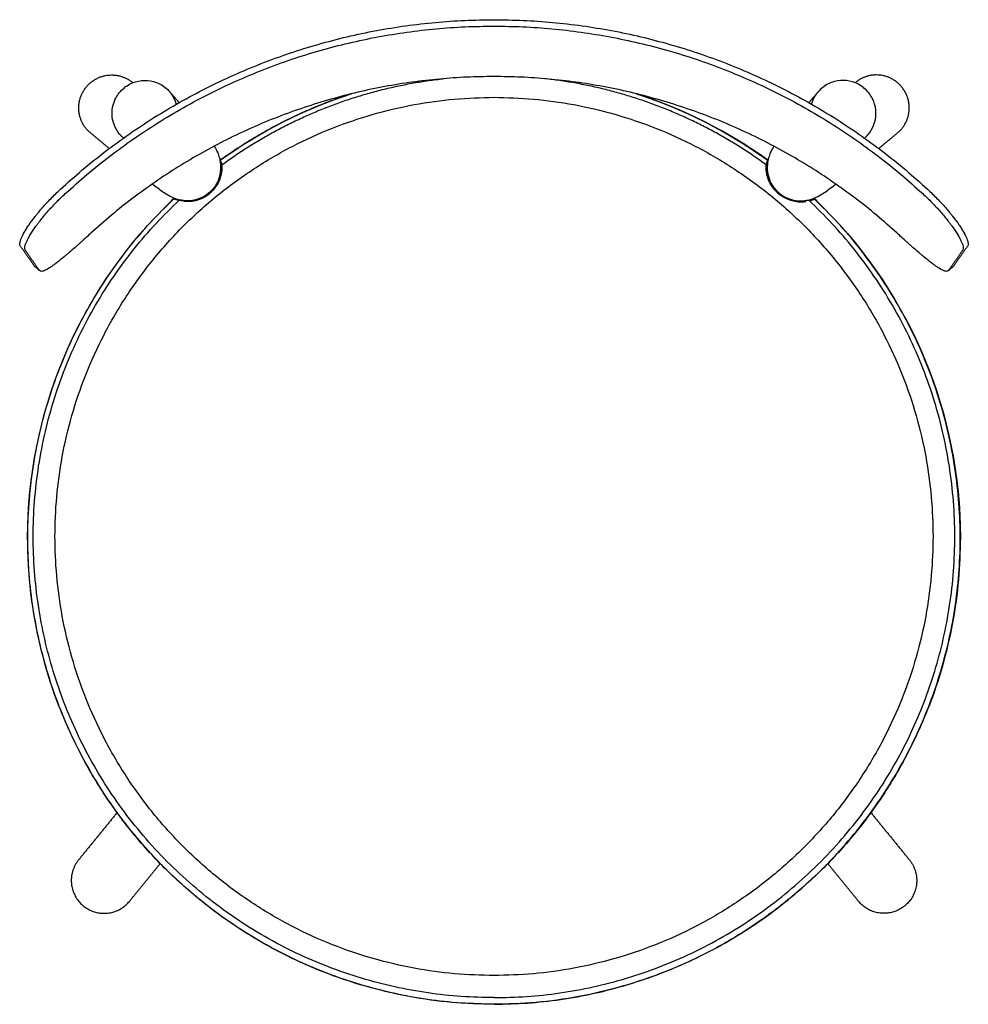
# Model space of a CAD drawing. Header units: millimetres. Extents: x -1628 to 1628, y -468 to 468.
# Tile 3 of 3: x 1194 to 1628, y -467 to -17. Entities that reach past the tile are written whole.
import ezdxf

# ---------------------------------------------------------------- set-up
doc = ezdxf.new("R2010")
doc.units = ezdxf.units.MM
for name, color, linetype, true_color in [('Défaut', 7, 'Continuous', 0x000000), ('Make2D$Visible$Courbes', 7, 'Continuous', 0x000000), ('Make2D$Visible$Tangentes', 7, 'Continuous', 0x000000)]:
    doc.layers.add(name, color=color, linetype=linetype, true_color=true_color)

msp = doc.modelspace()

# ---------------------------------------------------------------- linework, layer by layer
at = {"layer": 'Défaut', "color": 18, "lineweight": -3, "true_color": 0x000000}
for points, weights in [([(1212.53, -94.27), (1296.51, -16.71), (1410.89, -16.71)], [1, 0.931166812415, 1]), ([(1410.89, -16.71), (1525.27, -16.71), (1609.25, -94.27)], [1, 0.931166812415, 1]), ([(1214.78, -96.22), (1297.85, -19.66), (1410.89, -19.66)], [1, 0.931365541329, 1]), ([(1410.89, -19.66), (1523.93, -19.66), (1607, -96.22)], [1, 0.931365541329, 1]), ([(1410.89, -42.7), (1304.76, -42.7), (1226.52, -114.32)], [1, 0.931975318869, 1]), ([(1235.88, -41.98), (1241.29, -41.94), (1245.44, -45.39)], [1, 0.940019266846, 1]), ([(1595.26, -114.32), (1517.02, -42.7), (1410.89, -42.7)], [1, 0.931975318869, 1]), ([(1585.9, -41.98), (1580.49, -41.94), (1576.34, -45.39)], [1, 0.940019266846, 1]), ([(1241.16, -48.35), (1241.16, -48.35), (1241.16, -48.35)], [0.857779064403, 0.857786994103, 0.857794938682]), ([(1580.62, -48.35), (1580.62, -48.35), (1580.62, -48.35)], [0.857779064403, 0.857786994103, 0.857794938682]), ([(1264.51, -52.62), (1263.71, -51.03), (1262.54, -49.69)], [0.971475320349, 0.978566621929, 1]), ([(1265.58, -55.36), (1265.18, -53.93), (1264.51, -52.62)], [0.925128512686, 0.931198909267, 0.946650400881]), ([(1556.2, -55.36), (1556.59, -53.93), (1557.27, -52.62)], [0.925128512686, 0.931198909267, 0.946650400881]), ([(1557.27, -52.62), (1558.07, -51.03), (1559.24, -49.69)], [0.971475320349, 0.978566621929, 1]), ([(1241.38, -70.84), (1240.57, -70.15), (1239.87, -69.34)], [0.974075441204, 0.984394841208, 1]), ([(1580.4, -70.84), (1581.21, -70.15), (1581.9, -69.34)], [0.974075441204, 0.984394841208, 1]), ([(1410.89, -466.99), (1197.55, -466.99), (1197.55, -253.69)], [1, 0.707106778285, 1]), ([(1624.23, -253.69), (1624.23, -466.99), (1410.89, -466.99)], [1, 0.707106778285, 1]), ([(1220.83, -400.97), (1217.47, -405.09), (1217.5, -410.43)], [0.85566253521, 0.87112828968, 1]), ([(1600.95, -400.97), (1604.31, -405.09), (1604.28, -410.43)], [0.85566253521, 0.87112828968, 1]), ([(1410.89, -466.99), (1410.89, -466.99), (1410.89, -466.99)], [0.995058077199, 0.997471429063, 1]), ([(1410.89, -466.99), (1410.89, -466.99), (1410.89, -466.99)], [1, 0.997471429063, 0.995058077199])]:
    msp.add_rational_spline(points, weights, degree=2, dxfattribs=at)
for points, weights, knots in [([(1226.26, -68.46), (1220.92, -64.01), (1220.93, -57.03), (1220.96, -42.08), (1235.88, -41.98)], [0.85524605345, 0.8378090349, 1, 0.707106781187, 1], [264.798104, 264.798104, 264.798104, 277.845639, 277.845639, 301.407584, 301.407584, 301.407584]), ([(1595.52, -68.46), (1600.86, -64.01), (1600.85, -57.03), (1600.82, -42.08), (1585.9, -41.98)], [0.85524605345, 0.8378090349, 1, 0.707106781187, 1], [264.798104, 264.798104, 264.798104, 277.845639, 277.845639, 301.407584, 301.407584, 301.407584]), ([(1217.5, -410.43), (1217.56, -420.95), (1227.51, -424.51), (1237.46, -428.06), (1244.08, -419.92)], [1, 0.817416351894, 1, 0.817416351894, 1], [-23.928485, -23.928485, -23.928485, -5.51194, -5.51194, 12.904604, 12.904604, 12.904604]), ([(1604.28, -410.43), (1604.22, -420.95), (1594.27, -424.51), (1584.32, -428.06), (1577.69, -419.92)], [1, 0.817416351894, 1, 0.817416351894, 1], [-23.928485, -23.928485, -23.928485, -5.51194, -5.51194, 12.904604, 12.904604, 12.904604])]:
    msp.add_rational_spline(points, weights, degree=2, knots=knots, dxfattribs=at)
for points, knots in [([(1239.76, -69.21), (1238.69, -67.97), (1237.83, -66.57), (1237.22, -65.04), (1236.52, -63.3), (1236.16, -61.44), (1236.16, -59.55), (1236.16, -57.67), (1236.51, -55.81), (1237.2, -54.06), (1237.94, -52.16), (1239.06, -50.43), (1240.5, -48.98), (1241.93, -47.53), (1243.64, -46.38), (1245.52, -45.6), (1247.26, -44.88), (1249.12, -44.5), (1251, -44.47)], [-33.144379, -33.144379, -33.144379, -33.144379, -28.18665, -28.18665, -28.18665, -22.498518, -22.498518, -22.498518, -16.824198, -16.824198, -16.824198, -10.682384, -10.682384, -10.682384, -4.543097, -4.543097, -4.543097, 1.125682, 1.125682, 1.125682, 1.125682]), ([(1251, -44.47), (1252.88, -44.44), (1254.75, -44.76), (1256.51, -45.43), (1258.42, -46.15), (1260.15, -47.26), (1261.61, -48.69), (1261.89, -48.97), (1262.17, -49.26), (1262.43, -49.56)], [1.125682, 1.125682, 1.125682, 1.125682, 6.808155, 6.808155, 6.808155, 12.9846, 12.9846, 12.9846, 14.185461, 14.185461, 14.185461, 14.185461]), ([(1570.78, -44.47), (1568.9, -44.44), (1567.03, -44.76), (1565.27, -45.43), (1563.36, -46.15), (1561.62, -47.26), (1560.17, -48.69), (1559.88, -48.97), (1559.61, -49.26), (1559.35, -49.56)], [1.125682, 1.125682, 1.125682, 1.125682, 6.808155, 6.808155, 6.808155, 12.9846, 12.9846, 12.9846, 14.185461, 14.185461, 14.185461, 14.185461]), ([(1582.02, -69.21), (1583.09, -67.97), (1583.95, -66.57), (1584.56, -65.04), (1585.26, -63.3), (1585.62, -61.44), (1585.62, -59.55), (1585.62, -57.67), (1585.27, -55.81), (1584.58, -54.06), (1583.84, -52.16), (1582.72, -50.43), (1581.28, -48.98), (1579.85, -47.53), (1578.14, -46.38), (1576.26, -45.6), (1574.52, -44.88), (1572.66, -44.5), (1570.78, -44.47)], [-33.144379, -33.144379, -33.144379, -33.144379, -28.18665, -28.18665, -28.18665, -22.498518, -22.498518, -22.498518, -16.824198, -16.824198, -16.824198, -10.682384, -10.682384, -10.682384, -4.543097, -4.543097, -4.543097, 1.125682, 1.125682, 1.125682, 1.125682]), ([(1282.86, -74.56), (1282.93, -74.67), (1283, -74.79), (1283.5, -75.62), (1284, -76.5), (1284.73, -78.2), (1285.02, -78.93), (1285.45, -80.47), (1285.62, -81.18), (1285.9, -83.19), (1285.99, -84.59), (1285.57, -87.59), (1285.24, -88.93), (1283.9, -92.02), (1282.84, -93.64), (1281.42, -95.06)], [2224.398122, 2224.398122, 2224.398122, 2224.398122, 2228.55809, 2228.55809, 2253.163249, 2253.163249, 2266.351759, 2266.351759, 2274.804709, 2274.804709, 2285.835315, 2285.835315, 2293.548116, 2293.548116, 2302.73111, 2302.73111, 2302.73111, 2302.73111]), ([(1538.92, -74.56), (1538.85, -74.67), (1538.78, -74.79), (1538.28, -75.62), (1537.78, -76.5), (1537.05, -78.2), (1536.76, -78.93), (1536.33, -80.47), (1536.16, -81.18), (1535.88, -83.19), (1535.79, -84.59), (1536.21, -87.59), (1536.54, -88.93), (1537.88, -92.02), (1538.94, -93.64), (1540.36, -95.06)], [2224.398122, 2224.398122, 2224.398122, 2224.398122, 2228.55809, 2228.55809, 2253.163249, 2253.163249, 2266.351759, 2266.351759, 2274.804709, 2274.804709, 2285.835315, 2285.835315, 2293.548116, 2293.548116, 2302.73111, 2302.73111, 2302.73111, 2302.73111]), ([(1194.14, -120.1), (1193.95, -119.83), (1193.9, -119.42), (1194.01, -118.59), (1194.08, -118.28), (1194.29, -117.59), (1194.42, -117.21), (1194.93, -115.99), (1195.39, -115.06), (1196.13, -113.76), (1196.28, -113.49), (1196.61, -112.94), (1196.78, -112.66), (1197.32, -111.8), (1197.71, -111.21), (1198.95, -109.39), (1199.89, -108.11), (1201.2, -106.43), (1201.47, -106.09), (1202.02, -105.4), (1202.3, -105.06), (1203.16, -104.03), (1203.75, -103.34), (1204.97, -101.94), (1205.6, -101.24), (1206.91, -99.83), (1207.58, -99.12), (1209.64, -97.01), (1211.06, -95.62), (1212.53, -94.27)], [116.824218, 116.824218, 116.824218, 116.824218, 122.775899, 122.775899, 125.75174, 125.75174, 128.727581, 128.727581, 134.679262, 134.679262, 136.167183, 136.167183, 137.655103, 137.655103, 140.630944, 140.630944, 146.582625, 146.582625, 148.070545, 148.070545, 149.558466, 149.558466, 152.534307, 152.534307, 155.510147, 155.510147, 158.485988, 158.485988, 164.437669, 164.437669, 164.437669, 164.437669]), ([(1281.42, -95.06), (1279.71, -96.77), (1277.74, -97.93), (1273.77, -99.35), (1272.04, -99.53), (1270.58, -99.53), (1269.24, -99.53), (1268.18, -99.37), (1266.42, -99), (1265.7, -98.78), (1264.11, -98.21), (1263.34, -97.85), (1261.72, -97.01), (1260.77, -96.43), (1258.35, -94.84), (1257.01, -93.83), (1254.83, -92.12), (1254.68, -92), (1254.52, -91.88)], [2302.73111, 2302.73111, 2302.73111, 2302.73111, 2313.604859, 2313.604859, 2324.36969, 2324.36969, 2324.36969, 2334.962086, 2334.962086, 2346.014064, 2346.014064, 2364.788776, 2364.788776, 2395.598711, 2395.598711, 2462.552328, 2462.552328, 2467.511047, 2467.511047, 2467.511047, 2467.511047]), ([(1540.36, -95.06), (1542.07, -96.77), (1544.03, -97.93), (1548.01, -99.35), (1549.74, -99.53), (1551.2, -99.53), (1552.54, -99.53), (1553.6, -99.37), (1555.36, -99), (1556.08, -98.78), (1557.67, -98.21), (1558.44, -97.85), (1560.06, -97.01), (1561.01, -96.43), (1563.42, -94.84), (1564.77, -93.83), (1566.95, -92.12), (1567.1, -92), (1567.26, -91.88)], [2302.73111, 2302.73111, 2302.73111, 2302.73111, 2313.604859, 2313.604859, 2324.36969, 2324.36969, 2324.36969, 2334.962086, 2334.962086, 2346.014064, 2346.014064, 2364.788776, 2364.788776, 2395.598711, 2395.598711, 2462.552328, 2462.552328, 2467.511047, 2467.511047, 2467.511047, 2467.511047]), ([(1609.25, -94.27), (1610.72, -95.62), (1612.14, -97.01), (1614.2, -99.12), (1614.87, -99.83), (1616.18, -101.24), (1616.81, -101.94), (1618.03, -103.34), (1618.62, -104.03), (1619.48, -105.06), (1619.76, -105.4), (1620.31, -106.09), (1620.58, -106.43), (1621.89, -108.11), (1622.83, -109.39), (1624.07, -111.21), (1624.46, -111.8), (1624.99, -112.66), (1625.17, -112.94), (1625.49, -113.49), (1625.65, -113.76), (1626.39, -115.06), (1626.85, -115.99), (1627.36, -117.21), (1627.49, -117.59), (1627.7, -118.28), (1627.77, -118.59), (1627.88, -119.42), (1627.82, -119.83), (1627.64, -120.1)], [600.533564, 600.533564, 600.533564, 600.533564, 606.485245, 606.485245, 609.461086, 609.461086, 612.436927, 612.436927, 615.412768, 615.412768, 616.900688, 616.900688, 618.388608, 618.388608, 624.34029, 624.34029, 627.31613, 627.31613, 628.804051, 628.804051, 630.291971, 630.291971, 636.243653, 636.243653, 639.219493, 639.219493, 642.195334, 642.195334, 648.147016, 648.147016, 648.147016, 648.147016]), ([(1196.38, -122.04), (1196.19, -121.77), (1196.14, -121.36), (1196.25, -120.52), (1196.32, -120.21), (1196.53, -119.51), (1196.67, -119.14), (1197, -118.32), (1197.2, -117.89), (1197.55, -117.19), (1197.68, -116.95), (1197.94, -116.45), (1198.08, -116.19), (1198.83, -114.88), (1199.54, -113.75), (1200.79, -111.93), (1201.23, -111.3), (1201.94, -110.33), (1202.19, -110), (1202.69, -109.34), (1202.95, -109.01), (1204.25, -107.33), (1205.39, -105.96), (1207.24, -103.86), (1207.88, -103.15), (1209.19, -101.74), (1209.86, -101.04), (1211.9, -98.95), (1213.31, -97.57), (1214.78, -96.22)], [116.821123, 116.821123, 116.821123, 116.821123, 122.773455, 122.773455, 125.74962, 125.74962, 128.725786, 128.725786, 131.701952, 131.701952, 133.190035, 133.190035, 134.678118, 134.678118, 140.630449, 140.630449, 143.606615, 143.606615, 145.094698, 145.094698, 146.582781, 146.582781, 152.535112, 152.535112, 155.511278, 155.511278, 158.487444, 158.487444, 164.439776, 164.439776, 164.439776, 164.439776]), ([(1197.55, -253.69), (1197.55, -197.21), (1219.96, -142.92), (1260.04, -102.86), (1261.44, -101.45), (1262.87, -100.07), (1264.46, -98.32)], [318.600276, 318.600276, 318.600276, 318.600276, 490.494717, 490.494717, 490.494717, 496.520568, 496.520568, 496.520568, 496.520568]), ([(1557.32, -98.32), (1558.91, -100.07), (1560.34, -101.45), (1561.74, -102.86), (1601.81, -142.92), (1624.23, -197.21), (1624.23, -253.69)], [-498.614963, -498.614963, -498.614963, -498.614963, -492.589112, -492.589112, -492.589112, -320.694671, -320.694671, -320.694671, -320.694671]), ([(1607, -96.22), (1608.47, -97.57), (1609.88, -98.95), (1611.92, -101.04), (1612.59, -101.74), (1613.9, -103.15), (1614.54, -103.86), (1616.39, -105.96), (1617.53, -107.33), (1618.83, -109.01), (1619.09, -109.34), (1619.59, -110), (1619.84, -110.33), (1620.55, -111.3), (1620.99, -111.93), (1622.24, -113.75), (1622.95, -114.88), (1623.69, -116.19), (1623.84, -116.45), (1624.1, -116.95), (1624.23, -117.19), (1624.58, -117.89), (1624.78, -118.32), (1625.11, -119.14), (1625.25, -119.51), (1625.46, -120.21), (1625.53, -120.52), (1625.64, -121.36), (1625.59, -121.77), (1625.4, -122.04)], [595.461819, 595.461819, 595.461819, 595.461819, 601.41415, 601.41415, 604.390316, 604.390316, 607.366482, 607.366482, 613.318814, 613.318814, 614.806896, 614.806896, 616.294979, 616.294979, 619.271145, 619.271145, 625.223477, 625.223477, 626.71156, 626.71156, 628.199642, 628.199642, 631.175808, 631.175808, 634.151974, 634.151974, 637.12814, 637.12814, 643.080471, 643.080471, 643.080471, 643.080471]), ([(1226.52, -114.32), (1225.07, -115.64), (1223.63, -116.95), (1221.85, -118.54), (1221.5, -118.86), (1220.8, -119.48), (1220.45, -119.79), (1219.41, -120.7), (1218.73, -121.3), (1217.4, -122.45), (1216.75, -123.02), (1215.78, -123.84), (1215.46, -124.11), (1214.83, -124.64), (1214.52, -124.9), (1212.98, -126.17), (1211.84, -127.08), (1210.25, -128.29), (1209.74, -128.67), (1208.76, -129.38), (1208.29, -129.7), (1206.98, -130.56), (1206.21, -131), (1205.22, -131.47), (1204.91, -131.59), (1204.36, -131.76), (1204.12, -131.81), (1203.48, -131.84), (1203.17, -131.73), (1202.98, -131.46)], [0, 0, 0, 0, 5.851862, 5.851862, 7.314827, 7.314827, 8.777792, 8.777792, 11.703723, 11.703723, 14.629654, 14.629654, 16.092619, 16.092619, 17.555585, 17.555585, 23.407447, 23.407447, 26.333377, 26.333377, 29.259308, 29.259308, 35.11117, 35.11117, 38.037101, 38.037101, 40.963031, 40.963031, 46.814893, 46.814893, 46.814893, 46.814893]), ([(1618.8, -131.46), (1618.61, -131.73), (1618.3, -131.84), (1617.66, -131.81), (1617.42, -131.76), (1616.87, -131.59), (1616.56, -131.47), (1615.57, -131), (1614.8, -130.56), (1613.49, -129.7), (1613.02, -129.38), (1612.04, -128.67), (1611.53, -128.29), (1609.94, -127.08), (1608.8, -126.17), (1607.26, -124.9), (1606.95, -124.64), (1606.32, -124.11), (1606, -123.84), (1605.03, -123.02), (1604.38, -122.45), (1603.04, -121.3), (1602.37, -120.7), (1601.33, -119.79), (1600.98, -119.48), (1600.28, -118.86), (1599.93, -118.54), (1598.14, -116.95), (1596.71, -115.64), (1595.26, -114.32)], [713.086701, 713.086701, 713.086701, 713.086701, 718.938563, 718.938563, 721.864494, 721.864494, 724.790425, 724.790425, 730.642286, 730.642286, 733.568217, 733.568217, 736.494148, 736.494148, 742.34601, 742.34601, 743.808975, 743.808975, 745.27194, 745.27194, 748.197871, 748.197871, 751.123802, 751.123802, 752.586767, 752.586767, 754.049733, 754.049733, 759.901594, 759.901594, 759.901594, 759.901594]), ([(1202.98, -131.46), (1202.61, -131.14), (1202.24, -130.82), (1201.87, -130.49), (1201.49, -130.17), (1201.12, -129.84), (1200.75, -129.52)], [-3.000001, -3.000001, -3.000001, -3.000001, -1.50201, -1.50201, -1.50201, 0, 0, 0, 0]), ([(1618.8, -131.46), (1619.17, -131.14), (1619.54, -130.82), (1619.91, -130.49), (1620.29, -130.17), (1620.66, -129.84), (1621.03, -129.52)], [-3.000001, -3.000001, -3.000001, -3.000001, -1.50201, -1.50201, -1.50201, 0, 0, 0, 0])]:
    msp.add_open_spline(points, degree=3, knots=knots, dxfattribs=at)
for points, degree in [([(1245.44, -45.39), (1245.54, -45.47), (1245.64, -45.55)], 2), ([(1576.34, -45.39), (1576.24, -45.47), (1576.14, -45.55)], 2), ([(1262.43, -49.56), (1262.48, -49.62), (1262.54, -49.69)], 2), ([(1262.54, -49.69), (1264.69, -52.16), (1266.84, -54.64)], 2), ([(1285.56, -81.01), (1303.97, -67.72), (1324.22, -57.49), (1345.6, -50.62)], 3), ([(1536.22, -81.01), (1517.8, -67.72), (1497.56, -57.49), (1476.18, -50.62)], 3), ([(1559.24, -49.69), (1557.09, -52.16), (1554.94, -54.64)], 2), ([(1559.35, -49.56), (1559.3, -49.62), (1559.24, -49.69)], 2), ([(1234.87, -75.61), (1230.56, -72.03), (1226.26, -68.46)], 2), ([(1239.87, -69.34), (1239.82, -69.28), (1239.76, -69.21)], 2), ([(1581.9, -69.34), (1581.96, -69.28), (1582.02, -69.21)], 2), ([(1586.91, -75.61), (1591.22, -72.03), (1595.52, -68.46)], 2), ([(1264.34, -98.72), (1264.32, -98.71), (1264.31, -98.71), (1264.3, -98.71)], 3), ([(1557.44, -98.72), (1557.46, -98.71), (1557.47, -98.71), (1557.47, -98.71)], 3), ([(1200.75, -129.52), (1197.44, -124.81), (1194.14, -120.1)], 2), ([(1627.64, -120.1), (1624.33, -124.81), (1621.03, -129.52)], 2), ([(1202.98, -131.46), (1199.68, -126.75), (1196.38, -122.04)], 2), ([(1625.4, -122.04), (1622.1, -126.75), (1618.8, -131.46)], 2), ([(1201.03, -129.77), (1200.92, -129.71), (1200.82, -129.63), (1200.75, -129.52)], 3), ([(1621.03, -129.52), (1620.96, -129.63), (1620.86, -129.71), (1620.74, -129.77)], 3), ([(1238.48, -379.31), (1229.65, -390.14), (1220.83, -400.97)], 2), ([(1583.3, -379.31), (1592.12, -390.14), (1600.95, -400.97)], 2), ([(1244.08, -419.92), (1251.13, -411.28), (1258.18, -402.63)], 2), ([(1577.69, -419.92), (1570.65, -411.28), (1563.6, -402.63)], 2)]:
    msp.add_open_spline(points, degree=degree, dxfattribs=at)
at = {"layer": 'Make2D$Visible$Courbes', "color": 18, "lineweight": -3, "true_color": 0x000000}
for points in [[(1285.66, -80.99), (1303.97, -67.72), (1324.22, -57.49), (1345.6, -50.61)], [(1476.18, -50.62), (1497.56, -57.49), (1517.81, -67.72), (1536.12, -80.99)], [(1285.66, -80.99), (1285.67, -80.99), (1285.67, -81), (1285.68, -81.01)], [(1285.68, -81.01), (1285.87, -81.4), (1286.03, -81.81), (1286.15, -82.24)], [(1535.63, -82.24), (1535.75, -81.81), (1535.91, -81.4), (1536.1, -81.01)], [(1536.1, -81.01), (1536.1, -81), (1536.11, -80.99), (1536.11, -80.99)], [(1286.02, -83.21), (1286.02, -83.21), (1286.02, -83.21), (1286.03, -83.23)], [(1286.31, -84.61), (1286.27, -84.12), (1286.17, -83.66), (1286.03, -83.23)], [(1286.15, -82.24), (1286.23, -82.52), (1286.29, -82.82), (1286.33, -83.13)], [(1286.37, -85.12), (1286.34, -85.53), (1286.3, -85.96), (1286.24, -86.41)], [(1286.31, -84.61), (1286.34, -84.93), (1286.35, -85.26), (1286.32, -85.62)], [(1535.47, -84.61), (1535.44, -84.93), (1535.43, -85.26), (1535.45, -85.62)], [(1535.45, -83.13), (1535.49, -82.82), (1535.55, -82.52), (1535.63, -82.24)], [(1535.47, -84.61), (1535.51, -84.12), (1535.61, -83.66), (1535.75, -83.23)], [(1535.75, -83.23), (1535.75, -83.21), (1535.76, -83.21), (1535.76, -83.21)], [(1264.34, -98.71), (1264.32, -98.71), (1264.31, -98.71), (1264.3, -98.71)], [(1265.8, -99.12), (1265.28, -99.01), (1264.8, -98.87), (1264.34, -98.71)], [(1278.16, -97.91), (1278.76, -97.57), (1279.33, -97.18), (1279.87, -96.76)], [(1557.44, -98.71), (1556.98, -98.87), (1556.5, -99.01), (1555.98, -99.12)], [(1557.47, -98.71), (1557.47, -98.71), (1557.46, -98.71), (1557.44, -98.71)], [(1266.84, -99.29), (1266.48, -99.25), (1266.13, -99.19), (1265.8, -99.12)], [(1555.98, -99.12), (1555.65, -99.19), (1555.3, -99.25), (1554.94, -99.29)]]:
    msp.add_open_spline(points, degree=3, dxfattribs=at)
for points, knots in [([(1281.34, -95.47), (1281.68, -95.13), (1282, -94.77), (1282.92, -93.66), (1283.47, -92.87), (1284.41, -91.18), (1284.79, -90.31), (1285.24, -88.98), (1285.37, -88.53), (1285.59, -87.62), (1285.68, -87.18), (1285.82, -86.31), (1285.86, -85.88), (1285.92, -85.05), (1285.94, -84.66), (1285.94, -83.92), (1285.93, -83.57), (1285.89, -82.92), (1285.86, -82.64), (1285.81, -82.13), (1285.78, -81.91), (1285.74, -81.62), (1285.73, -81.54), (1285.7, -81.39), (1285.7, -81.32), (1285.67, -81.15), (1285.66, -81.07), (1285.66, -81.01), (1285.66, -81), (1285.66, -81)], [-21.68094, -21.68094, -21.68094, -21.68094, -20.235544, -20.235544, -17.344752, -17.344752, -14.45396, -14.45396, -13.008564, -13.008564, -11.563168, -11.563168, -10.117772, -10.117772, -8.672376, -8.672376, -7.22698, -7.22698, -5.781584, -5.781584, -4.336188, -4.336188, -3.61349, -3.61349, -2.890792, -2.890792, -1.445396, -1.445396, -0.871713, -0.871713, -0.871713, -0.871713]), ([(1536.12, -81), (1536.12, -81), (1536.12, -81.01), (1536.12, -81.07), (1536.11, -81.15), (1536.08, -81.38), (1536.05, -81.53), (1536, -81.91), (1535.97, -82.13), (1535.93, -82.52), (1535.92, -82.65), (1535.89, -82.94), (1535.88, -83.1), (1535.85, -83.58), (1535.84, -83.92), (1535.84, -84.66), (1535.85, -85.06), (1535.92, -85.89), (1535.97, -86.32), (1536.1, -87.19), (1536.19, -87.63), (1536.35, -88.31), (1536.41, -88.54), (1536.55, -88.99), (1536.62, -89.21), (1536.99, -90.32), (1537.38, -91.19), (1538.07, -92.44), (1538.33, -92.85), (1538.87, -93.65), (1539.16, -94.03), (1539.77, -94.77), (1540.1, -95.13), (1540.44, -95.47)], [-45.380612, -45.380612, -45.380612, -45.380612, -44.802882, -44.802882, -43.357627, -43.357627, -41.912373, -41.912373, -40.467119, -40.467119, -39.744492, -39.744492, -39.021865, -39.021865, -37.57661, -37.57661, -36.131356, -36.131356, -34.686102, -34.686102, -33.240848, -33.240848, -32.51822, -32.51822, -31.795593, -31.795593, -28.905085, -28.905085, -27.459831, -27.459831, -26.014576, -26.014576, -24.55142, -24.55142, -24.55142, -24.55142]), ([(1286.36, -85.12), (1286.36, -85.27), (1286.35, -85.42), (1286.31, -85.86), (1286.27, -86.16), (1286.18, -86.78), (1286.12, -87.11), (1285.98, -87.77), (1285.89, -88.11), (1285.6, -89.15), (1285.34, -89.87), (1284.71, -91.26), (1284.34, -91.94), (1283.7, -92.92), (1283.47, -93.25), (1282.99, -93.88), (1282.74, -94.18), (1282.28, -94.7), (1282.07, -94.93), (1281.85, -95.14)], [5.254838, 5.254838, 5.254838, 5.254838, 5.947487, 5.947487, 7.136985, 7.136985, 8.326482, 8.326482, 9.515979, 9.515979, 11.894974, 11.894974, 14.273969, 14.273969, 15.463466, 15.463466, 16.652964, 16.652964, 17.580583, 17.580583, 17.580583, 17.580583]), ([(1283.31, -93.13), (1283.38, -93.02), (1283.45, -92.92), (1283.74, -92.47), (1283.94, -92.12), (1284.32, -91.41), (1284.49, -91.04), (1284.98, -89.94), (1285.24, -89.19), (1285.54, -88.09), (1285.62, -87.72), (1285.76, -87), (1285.82, -86.66), (1285.91, -85.99), (1285.94, -85.67), (1285.98, -85.08), (1285.99, -84.81), (1286.01, -84.33), (1286.01, -84.11), (1286.01, -83.75), (1286.01, -83.6), (1286.01, -83.43), (1286.01, -83.38), (1286.01, -83.3), (1286.01, -83.27), (1286.01, -83.23), (1286.01, -83.22), (1286.02, -83.21)], [24.047138, 24.047138, 24.047138, 24.047138, 24.432292, 24.432292, 25.653907, 25.653907, 26.875521, 26.875521, 29.31875, 29.31875, 30.540365, 30.540365, 31.76198, 31.76198, 32.983594, 32.983594, 34.205209, 34.205209, 35.426823, 35.426823, 36.648438, 36.648438, 37.259245, 37.259245, 37.870053, 37.870053, 38.394198, 38.394198, 38.394198, 38.394198]), ([(1286.33, -83.13), (1286.34, -83.17), (1286.34, -83.23), (1286.36, -83.4), (1286.37, -83.52), (1286.39, -83.94), (1286.4, -84.33), (1286.38, -84.91), (1286.37, -85.01), (1286.36, -85.12)], [0, 0, 0, 0, 1.189497, 1.189497, 2.378995, 2.378995, 4.75799, 4.75799, 5.254838, 5.254838, 5.254838, 5.254838]), ([(1535.41, -85.12), (1535.41, -85.01), (1535.4, -84.91), (1535.39, -84.57), (1535.39, -84.35), (1535.39, -83.97), (1535.4, -83.8), (1535.41, -83.52), (1535.42, -83.4), (1535.44, -83.23), (1535.44, -83.17), (1535.45, -83.13)], [-5.245214, -5.245214, -5.245214, -5.245214, -4.757872, -4.757872, -3.568404, -3.568404, -2.378936, -2.378936, -1.189468, -1.189468, 0, 0, 0, 0]), ([(1539.93, -95.14), (1539.71, -94.93), (1539.5, -94.7), (1539.03, -94.18), (1538.78, -93.87), (1538.31, -93.25), (1538.08, -92.92), (1537.44, -91.93), (1537.07, -91.25), (1536.6, -90.21), (1536.46, -89.86), (1536.2, -89.15), (1536.08, -88.8), (1535.88, -88.11), (1535.8, -87.77), (1535.66, -87.11), (1535.6, -86.78), (1535.48, -85.97), (1535.44, -85.52), (1535.41, -85.12)], [-17.588855, -17.588855, -17.588855, -17.588855, -16.652554, -16.652554, -15.463086, -15.463086, -14.273617, -14.273617, -11.894681, -11.894681, -10.705213, -10.705213, -9.515745, -9.515745, -8.326277, -8.326277, -7.136809, -7.136809, -5.245214, -5.245214, -5.245214, -5.245214]), ([(1538.47, -93.13), (1538.4, -93.02), (1538.32, -92.91), (1537.82, -92.12), (1537.45, -91.42), (1536.97, -90.32), (1536.82, -89.95), (1536.56, -89.2), (1536.44, -88.83), (1536.24, -88.09), (1536.16, -87.72), (1536.02, -87.01), (1535.96, -86.66), (1535.87, -85.99), (1535.84, -85.68), (1535.8, -85.09), (1535.79, -84.81), (1535.77, -84.33), (1535.77, -84.12), (1535.77, -83.75), (1535.77, -83.6), (1535.77, -83.37), (1535.77, -83.29), (1535.77, -83.23), (1535.77, -83.22), (1535.76, -83.21)], [-15.056583, -15.056583, -15.056583, -15.056583, -14.658773, -14.658773, -12.215644, -12.215644, -10.99408, -10.99408, -9.772515, -9.772515, -8.550951, -8.550951, -7.329387, -7.329387, -6.107822, -6.107822, -4.886258, -4.886258, -3.664693, -3.664693, -2.443129, -2.443129, -1.221564, -1.221564, -0.694086, -0.694086, -0.694086, -0.694086]), ([(1281.85, -95.18), (1281.96, -95.07), (1282.07, -94.96), (1282.4, -94.61), (1282.61, -94.37), (1283.02, -93.88), (1283.22, -93.63), (1283.78, -92.86), (1284.12, -92.33), (1284.57, -91.52), (1284.72, -91.24), (1284.99, -90.69), (1285.11, -90.41), (1285.45, -89.59), (1285.64, -89.05), (1285.86, -88.28), (1285.93, -88.03), (1286.04, -87.56), (1286.08, -87.34), (1286.16, -86.92), (1286.19, -86.73), (1286.23, -86.5), (1286.23, -86.46), (1286.24, -86.41)], [-13.983959, -13.983959, -13.983959, -13.983959, -13.512678, -13.512678, -12.547487, -12.547487, -11.582295, -11.582295, -9.651913, -9.651913, -8.686722, -8.686722, -7.72153, -7.72153, -5.791148, -5.791148, -4.825956, -4.825956, -3.860765, -3.860765, -2.895574, -2.895574, -2.617204, -2.617204, -2.617204, -2.617204]), ([(1535.54, -86.41), (1535.55, -86.46), (1535.55, -86.5), (1535.59, -86.72), (1535.62, -86.91), (1535.69, -87.33), (1535.74, -87.55), (1535.85, -88.02), (1535.92, -88.27), (1536.06, -88.78), (1536.15, -89.04), (1536.33, -89.58), (1536.44, -89.86), (1536.78, -90.68), (1537.05, -91.23), (1537.65, -92.32), (1538, -92.86), (1538.75, -93.88), (1539.15, -94.37), (1539.7, -94.95), (1539.81, -95.07), (1539.93, -95.18)], [-28.269607, -28.269607, -28.269607, -28.269607, -27.990336, -27.990336, -27.025152, -27.025152, -26.059968, -26.059968, -25.094784, -25.094784, -24.1296, -24.1296, -23.164416, -23.164416, -21.234048, -21.234048, -19.30368, -19.30368, -17.373312, -17.373312, -16.881492, -16.881492, -16.881492, -16.881492]), ([(1264.3, -98.71), (1264.31, -98.71), (1264.31, -98.71), (1264.33, -98.72), (1264.33, -98.72), (1264.33, -98.72)], [-45.3803278, -45.3803278, -45.3803278, -45.3803278, -44.8072762, -44.8072762, -44.7660245, -44.7660245, -44.7660245, -44.7660245]), ([(1281.85, -95.14), (1281.51, -95.48), (1281.15, -95.81), (1280.16, -96.63), (1279.52, -97.08), (1278.17, -97.89), (1277.47, -98.24), (1276.01, -98.84), (1275.26, -99.08), (1274.15, -99.36), (1273.78, -99.43), (1273.03, -99.56), (1272.66, -99.61), (1271.58, -99.72), (1270.89, -99.73), (1269.93, -99.71), (1269.63, -99.69), (1269.06, -99.64), (1268.8, -99.61), (1268.32, -99.55), (1268.1, -99.52), (1267.71, -99.45), (1267.54, -99.42), (1267.25, -99.36), (1267.13, -99.34), (1266.95, -99.31), (1266.88, -99.29), (1266.84, -99.29)], [-20.483334, -20.483334, -20.483334, -20.483334, -19.031959, -19.031959, -16.652964, -16.652964, -14.273969, -14.273969, -11.894974, -11.894974, -10.705477, -10.705477, -9.515979, -9.515979, -7.136985, -7.136985, -5.947487, -5.947487, -4.75799, -4.75799, -3.568492, -3.568492, -2.378995, -2.378995, -1.189497, -1.189497, 0, 0, 0, 0]), ([(1269.28, -99.74), (1269.32, -99.74), (1269.38, -99.75), (1269.55, -99.75), (1269.67, -99.76), (1270.07, -99.77), (1270.43, -99.78), (1271.07, -99.77), (1271.31, -99.76), (1271.8, -99.74), (1272.05, -99.72), (1272.59, -99.66), (1272.87, -99.62), (1273.44, -99.54), (1273.73, -99.48), (1274.61, -99.3), (1275.2, -99.13), (1276.1, -98.83), (1276.39, -98.72), (1276.98, -98.48), (1277.27, -98.36), (1278.12, -97.95), (1278.68, -97.64), (1279.76, -96.95), (1280.28, -96.57), (1281.15, -95.85), (1281.51, -95.52), (1281.85, -95.18)], [-30.886121, -30.886121, -30.886121, -30.886121, -29.92093, -29.92093, -28.955738, -28.955738, -27.025356, -27.025356, -26.060165, -26.060165, -25.094973, -25.094973, -24.129782, -24.129782, -23.164591, -23.164591, -21.234208, -21.234208, -20.269017, -20.269017, -19.303826, -19.303826, -17.373443, -17.373443, -15.44306, -15.44306, -13.983959, -13.983959, -13.983959, -13.983959]), ([(1554.94, -99.29), (1554.9, -99.29), (1554.83, -99.31), (1554.65, -99.34), (1554.53, -99.36), (1554.1, -99.45), (1553.71, -99.52), (1552.74, -99.64), (1552.17, -99.7), (1551.21, -99.73), (1550.88, -99.73), (1550.19, -99.7), (1549.84, -99.68), (1549.11, -99.61), (1548.74, -99.56), (1548, -99.43), (1547.63, -99.35), (1546.51, -99.08), (1545.77, -98.84), (1544.68, -98.39), (1544.32, -98.23), (1543.61, -97.87), (1543.27, -97.69), (1542.59, -97.28), (1542.26, -97.06), (1541.61, -96.61), (1541.3, -96.36), (1540.62, -95.8), (1540.27, -95.48), (1539.93, -95.14)], [0, 0, 0, 0, 1.189468, 1.189468, 2.378936, 2.378936, 4.757872, 4.757872, 7.136809, 7.136809, 8.326277, 8.326277, 9.515745, 9.515745, 10.705213, 10.705213, 11.894681, 11.894681, 14.273617, 14.273617, 15.463086, 15.463086, 16.652554, 16.652554, 17.842022, 17.842022, 19.03149, 19.03149, 20.474125, 20.474125, 20.474125, 20.474125]), ([(1539.93, -95.18), (1540.04, -95.29), (1540.15, -95.4), (1540.5, -95.73), (1540.74, -95.94), (1541.49, -96.56), (1542, -96.94), (1543.08, -97.62), (1543.63, -97.93), (1544.5, -98.35), (1544.79, -98.48), (1545.38, -98.72), (1545.67, -98.83), (1546.56, -99.13), (1547.15, -99.29), (1548.04, -99.48), (1548.33, -99.53), (1548.9, -99.62), (1549.18, -99.66), (1549.71, -99.71), (1549.97, -99.74), (1550.47, -99.76), (1550.7, -99.77), (1551.13, -99.78), (1551.33, -99.78), (1551.69, -99.77), (1551.84, -99.77), (1552.11, -99.76), (1552.22, -99.75), (1552.4, -99.75), (1552.46, -99.74), (1552.49, -99.74)], [-16.881492, -16.881492, -16.881492, -16.881492, -16.408128, -16.408128, -15.442944, -15.442944, -13.512576, -13.512576, -11.582208, -11.582208, -10.617024, -10.617024, -9.65184, -9.65184, -7.721472, -7.721472, -6.756288, -6.756288, -5.791104, -5.791104, -4.82592, -4.82592, -3.860736, -3.860736, -2.895552, -2.895552, -1.930368, -1.930368, -0.965184, -0.965184, 0, 0, 0, 0]), ([(1553.62, -99.85), (1553.52, -99.86), (1553.42, -99.88), (1553.03, -99.93), (1552.72, -99.96), (1552.05, -100.01), (1551.71, -100.02), (1550.99, -100.02), (1550.61, -100.01), (1549.47, -99.92), (1548.69, -99.81), (1547.53, -99.54), (1547.13, -99.44), (1546.36, -99.2), (1545.98, -99.06), (1544.86, -98.61), (1544.14, -98.26), (1543.09, -97.63), (1542.75, -97.41), (1542.08, -96.94), (1541.76, -96.7), (1541.09, -96.13), (1540.73, -95.81), (1540.4, -95.48)], [-33.421383, -33.421383, -33.421383, -33.421383, -32.98224, -32.98224, -31.760675, -31.760675, -30.539111, -30.539111, -29.317546, -29.317546, -26.874418, -26.874418, -25.652853, -25.652853, -24.431289, -24.431289, -21.98816, -21.98816, -20.766595, -20.766595, -19.545031, -19.545031, -18.109105, -18.109105, -18.109105, -18.109105]), ([(1540.44, -95.47), (1540.78, -95.8), (1541.13, -96.12), (1541.86, -96.73), (1542.25, -97.03), (1543.04, -97.57), (1543.45, -97.82), (1544.29, -98.29), (1544.72, -98.5), (1545.6, -98.89), (1546.05, -99.06), (1547.41, -99.52), (1548.34, -99.73), (1549.73, -99.93), (1550.2, -99.97), (1551.12, -100.02), (1551.57, -100.02), (1552.44, -99.98), (1552.87, -99.95), (1553.39, -99.88), (1553.51, -99.87), (1553.62, -99.85)], [-24.55142, -24.55142, -24.55142, -24.55142, -23.124068, -23.124068, -21.678814, -21.678814, -20.233559, -20.233559, -18.788305, -18.788305, -17.343051, -17.343051, -14.452542, -14.452542, -13.007288, -13.007288, -11.562034, -11.562034, -10.11678, -10.11678, -9.711431, -9.711431, -9.711431, -9.711431]), ([(1555.38, -99.48), (1555.4, -99.48), (1555.41, -99.47), (1555.73, -99.38), (1556, -99.3), (1556.36, -99.17), (1556.47, -99.13), (1556.67, -99.06), (1556.77, -99.02), (1557.02, -98.92), (1557.16, -98.86), (1557.36, -98.77), (1557.42, -98.74), (1557.47, -98.71), (1557.47, -98.71), (1557.47, -98.71)], [-7.305532, -7.305532, -7.305532, -7.305532, -7.226271, -7.226271, -5.781017, -5.781017, -5.05839, -5.05839, -4.335763, -4.335763, -2.890508, -2.890508, -1.445254, -1.445254, -0.875137, -0.875137, -0.875137, -0.875137])]:
    msp.add_open_spline(points, degree=3, knots=knots, dxfattribs=at)
for points, weights in [([(1286.03, -83.23), (1286.14, -83.15), (1286.25, -83.07)], [1, 0.999896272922, 0.999792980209]), ([(1286.33, -85.61), (1286.33, -85.61), (1286.32, -85.62)], [0.999990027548, 0.999995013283, 1]), ([(1540.44, -95.47), (1540.42, -95.47), (1540.4, -95.48)], [1, 0.999999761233, 1]), ([(1555.06, -99.4), (1555.52, -99.28), (1555.98, -99.12)], [0.998580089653, 0.998804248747, 1])]:
    msp.add_rational_spline(points, weights, degree=2, dxfattribs=at)
at = {"layer": 'Make2D$Visible$Tangentes', "color": 18, "lineweight": -3, "true_color": 0x000000}
for points, weights in [([(1286.33, -83.13), (1331.73, -49.89), (1387.67, -43.69)], [1, 0.959191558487, 0.985618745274]), ([(1535.45, -83.13), (1490.05, -49.89), (1434.11, -43.69)], [1, 0.959191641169, 0.985618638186]), ([(1345.95, -50.53), (1313.37, -60.94), (1285.68, -81.01)], [0.975607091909, 0.975271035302, 1]), ([(1475.84, -50.53), (1508.41, -60.94), (1536.1, -81.01)], [0.975607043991, 0.975272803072, 1]), ([(1535.53, -83.07), (1535.64, -83.15), (1535.75, -83.23)], [0.999795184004, 0.999897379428, 1])]:
    msp.add_rational_spline(points, weights, degree=2, dxfattribs=at)
for points, weights, knots in [([(1410.89, -453.82), (1210.05, -453.82), (1210.05, -253.01), (1210.05, -52.21), (1410.89, -52.21)], [1, 0.707106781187, 1, 0.707106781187, 1], [0, 0, 0, 315.473532, 315.473532, 630.947064, 630.947064, 630.947064]), ([(1410.89, -52.21), (1611.73, -52.21), (1611.73, -253.01), (1611.73, -453.82), (1410.89, -453.82)], [1, 0.707106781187, 1, 0.707106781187, 1], [0, 0, 0, 315.473532, 315.473532, 630.947064, 630.947064, 630.947064]), ([(1410.89, -466.94), (1266.2, -466.94), (1212.71, -332.52), (1159.21, -198.11), (1264.34, -98.71)], [1, 0.827569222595, 1, 0.827569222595, 1], [0, 0, 0, 254.265607, 254.265607, 508.531215, 508.531215, 508.531215]), ([(1410.89, -466.94), (1555.58, -466.94), (1609.07, -332.52), (1662.57, -198.11), (1557.44, -98.71)], [1, 0.827569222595, 1, 0.827569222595, 1], [0, 0, 0, 254.265607, 254.265607, 508.531215, 508.531215, 508.531215]), ([(1410.89, -463.94), (1267.5, -463.94), (1214.83, -330.6), (1162.16, -197.26), (1266.84, -99.29)], [1, 0.82684699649, 1, 0.82684699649, 1], [0, 0, 0, 251.827653, 251.827653, 503.655306, 503.655306, 503.655306]), ([(1410.89, -463.94), (1554.28, -463.94), (1606.95, -330.6), (1659.62, -197.26), (1554.94, -99.29)], [1, 0.82684699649, 1, 0.82684699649, 1], [0, 0, 0, 251.827653, 251.827653, 503.655306, 503.655306, 503.655306])]:
    msp.add_rational_spline(points, weights, degree=2, knots=knots, dxfattribs=at)

doc.saveas('drawing.dxf')
